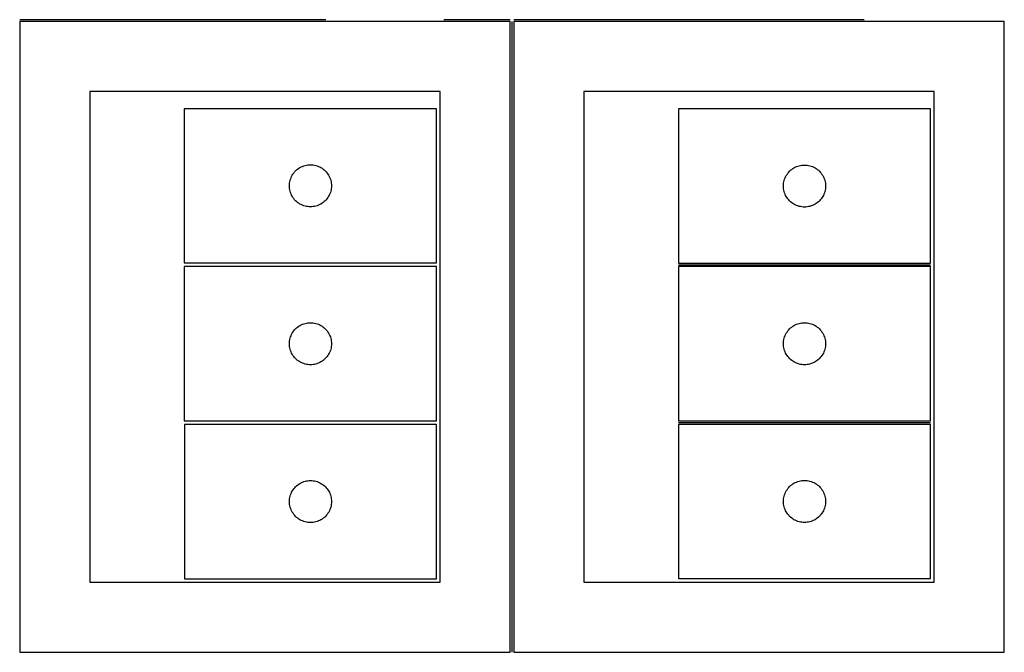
# Model space of a CAD drawing. Header units: millimetres. Extents: x 7 to 1243, y 7 to 2490.
# Tile 9 of 14: x 598 to 1020, y 1667 to 1938. Entities that reach past the tile are written whole.
import ezdxf

# ---------------------------------------------------------------- set-up
doc = ezdxf.new("R2010")
doc.units = ezdxf.units.MM
doc.layers.add('COMMON', color=5, linetype='CONTINUOUS', true_color=0x0000ff)
doc.layers.add('CUT', color=7, linetype='CONTINUOUS', true_color=0x000000)

msp = doc.modelspace()

# ---------------------------------------------------------------- linework, layer by layer
at = {"layer": 'COMMON'}
for p, q in [((729.500018, 1937.750054), (598.482136, 1937.750054)), ((808.482136, 1937.750054), (779.982142, 1937.750054)), ((809.232142, 1667.000048), (809.232142, 1937.000048)), ((959.982142, 1937.750054), (809.982142, 1937.750054)), ((880.450862, 1832.80678), (988.450862, 1832.80678)), ((880.450862, 1765.306779), (988.450862, 1765.306779))]:
    msp.add_line(p, q, dxfattribs=at)
at = {"layer": 'CUT'}
for p, q in [((808.482136, 1937.000048), (598.482136, 1937.000048)), ((598.482136, 1937.000048), (598.482136, 1667.000048)), ((808.482136, 1667.000048), (808.482136, 1937.000048)), ((1019.982142, 1937.000048), (809.982142, 1937.000048)), ((809.982142, 1937.000048), (809.982142, 1667.000048)), ((1019.982142, 1667.000048), (1019.982142, 1937.000048)), ((778.482136, 1907.000048), (628.482136, 1907.000048)), ((628.482136, 1907.000048), (628.482136, 1697.000048)), ((778.482136, 1697.000048), (778.482136, 1907.000048)), ((989.982142, 1907.000048), (839.982142, 1907.000048)), ((839.982142, 1907.000048), (839.982142, 1697.000048)), ((989.982142, 1697.000048), (989.982142, 1907.000048)), ((776.953326, 1899.657384), (668.953326, 1899.657384)), ((668.953326, 1899.657384), (668.953326, 1833.657384)), ((776.953326, 1833.657384), (776.953326, 1899.657384)), ((988.450862, 1899.556781), (880.450862, 1899.556781)), ((880.450862, 1899.556781), (880.450862, 1833.556781)), ((988.450862, 1833.556781), (988.450862, 1899.556781)), ((715.159097, 1871.157384), (715.470099, 1871.657516)), ((715.470099, 1871.657516), (715.813146, 1872.136237)), ((715.813146, 1872.136237), (716.186768, 1872.591496)), ((716.186768, 1872.591496), (716.589365, 1873.021345)), ((716.589365, 1873.021345), (717.019214, 1873.423942)), ((717.019214, 1873.423942), (717.474473, 1873.797564)), ((717.474473, 1873.797564), (717.953194, 1874.14061)), ((717.953194, 1874.14061), (718.453326, 1874.451612)), ((718.453326, 1874.451612), (718.972728, 1874.729238)), ((718.972728, 1874.729238), (719.509175, 1874.9723)), ((719.509175, 1874.9723), (720.060371, 1875.179755)), ((720.060371, 1875.179755), (720.623955, 1875.350716)), ((720.623955, 1875.350716), (721.197513, 1875.484451)), ((721.197513, 1875.484451), (721.77859, 1875.580387)), ((721.77859, 1875.580387), (722.364698, 1875.638114)), ((722.364698, 1875.638114), (722.953326, 1875.657384)), ((722.953326, 1875.657384), (723.541954, 1875.638114)), ((723.541954, 1875.638114), (724.128062, 1875.580387)), ((724.128062, 1875.580387), (724.709139, 1875.484451)), ((724.709139, 1875.484451), (725.282697, 1875.350716)), ((725.282697, 1875.350716), (725.846281, 1875.179755)), ((725.846281, 1875.179755), (726.397477, 1874.9723)), ((726.397477, 1874.9723), (726.933924, 1874.729238)), ((726.933924, 1874.729238), (727.453326, 1874.451612)), ((727.453326, 1874.451612), (727.953458, 1874.14061)), ((727.953458, 1874.14061), (728.432179, 1873.797564)), ((728.432179, 1873.797564), (728.887438, 1873.423942)), ((728.887438, 1873.423942), (729.317287, 1873.021345)), ((729.317287, 1873.021345), (729.719884, 1872.591496)), ((729.719884, 1872.591496), (730.093506, 1872.136237)), ((730.093506, 1872.136237), (730.436552, 1871.657516)), ((730.436552, 1871.657516), (730.747555, 1871.157384)), ((926.656633, 1871.056781), (926.967635, 1871.556913)), ((926.967635, 1871.556913), (927.310682, 1872.035633)), ((927.310682, 1872.035633), (927.684304, 1872.490893)), ((927.684304, 1872.490893), (928.086901, 1872.920742)), ((928.086901, 1872.920742), (928.51675, 1873.323339)), ((928.51675, 1873.323339), (928.972009, 1873.696961)), ((928.972009, 1873.696961), (929.45073, 1874.040007)), ((929.45073, 1874.040007), (929.950862, 1874.351009)), ((929.950862, 1874.351009), (930.470264, 1874.628635)), ((930.470264, 1874.628635), (931.006711, 1874.871696)), ((931.006711, 1874.871696), (931.557907, 1875.079152)), ((931.557907, 1875.079152), (932.12149, 1875.250113)), ((932.12149, 1875.250113), (932.695049, 1875.383848)), ((932.695049, 1875.383848), (933.276126, 1875.479784)), ((933.276126, 1875.479784), (933.862234, 1875.537511)), ((933.862234, 1875.537511), (934.450862, 1875.556781)), ((934.450862, 1875.556781), (935.03949, 1875.537511)), ((935.03949, 1875.537511), (935.625598, 1875.479784)), ((935.625598, 1875.479784), (936.206675, 1875.383848)), ((936.206675, 1875.383848), (936.780233, 1875.250113)), ((936.780233, 1875.250113), (937.343817, 1875.079152)), ((937.343817, 1875.079152), (937.895013, 1874.871696)), ((937.895013, 1874.871696), (938.43146, 1874.628635)), ((938.43146, 1874.628635), (938.950862, 1874.351009)), ((938.950862, 1874.351009), (939.450994, 1874.040007)), ((939.450994, 1874.040007), (939.929715, 1873.696961)), ((939.929715, 1873.696961), (940.384974, 1873.323339)), ((940.384974, 1873.323339), (940.814823, 1872.920742)), ((940.814823, 1872.920742), (941.21742, 1872.490893)), ((941.21742, 1872.490893), (941.591042, 1872.035633)), ((941.591042, 1872.035633), (941.934088, 1871.556913)), ((941.934088, 1871.556913), (942.245091, 1871.056781)), ((713.953326, 1866.657384), (713.972596, 1867.246012)), ((713.972596, 1867.246012), (714.030322, 1867.832119)), ((714.030322, 1867.832119), (714.126258, 1868.413197)), ((714.126258, 1868.413197), (714.259994, 1868.986755)), ((714.259994, 1868.986755), (714.430955, 1869.550339)), ((714.430955, 1869.550339), (714.63841, 1870.101535)), ((714.63841, 1870.101535), (714.881471, 1870.637982)), ((714.881471, 1870.637982), (715.159097, 1871.157384)), ((730.747555, 1871.157384), (731.025181, 1870.637982)), ((731.025181, 1870.637982), (731.268242, 1870.101535)), ((731.268242, 1870.101535), (731.475697, 1869.550339)), ((731.475697, 1869.550339), (731.646658, 1868.986755)), ((731.646658, 1868.986755), (731.780393, 1868.413197)), ((731.780393, 1868.413197), (731.87633, 1867.832119)), ((731.87633, 1867.832119), (731.934056, 1867.246012)), ((731.934056, 1867.246012), (731.953326, 1866.657384)), ((925.470132, 1867.145409), (925.527858, 1867.731516)), ((925.527858, 1867.731516), (925.623794, 1868.312593)), ((925.623794, 1868.312593), (925.757529, 1868.886152)), ((925.757529, 1868.886152), (925.928491, 1869.449736)), ((925.928491, 1869.449736), (926.135946, 1870.000931)), ((926.135946, 1870.000931), (926.379007, 1870.537379)), ((926.379007, 1870.537379), (926.656633, 1871.056781)), ((942.245091, 1871.056781), (942.522717, 1870.537379)), ((942.522717, 1870.537379), (942.765778, 1870.000931)), ((942.765778, 1870.000931), (942.973233, 1869.449736)), ((942.973233, 1869.449736), (943.144194, 1868.886152)), ((943.144194, 1868.886152), (943.277929, 1868.312593)), ((943.277929, 1868.312593), (943.373866, 1867.731516)), ((943.373866, 1867.731516), (943.431592, 1867.145409)), ((713.972596, 1866.068756), (713.953326, 1866.657384)), ((714.030322, 1865.482648), (713.972596, 1866.068756)), ((714.126258, 1864.901571), (714.030322, 1865.482648)), ((714.259994, 1864.328012), (714.126258, 1864.901571)), ((714.430955, 1863.764429), (714.259994, 1864.328012)), ((714.63841, 1863.213233), (714.430955, 1863.764429)), ((714.881471, 1862.676786), (714.63841, 1863.213233)), ((731.268242, 1863.213233), (731.025181, 1862.676786)), ((731.475697, 1863.764429), (731.268242, 1863.213233)), ((731.646658, 1864.328012), (731.475697, 1863.764429)), ((731.780393, 1864.901571), (731.646658, 1864.328012)), ((731.87633, 1865.482648), (731.780393, 1864.901571)), ((731.934056, 1866.068756), (731.87633, 1865.482648)), ((731.953326, 1866.657384), (731.934056, 1866.068756)), ((925.450862, 1866.556781), (925.470132, 1867.145409)), ((925.470132, 1865.968152), (925.450862, 1866.556781)), ((925.527858, 1865.382045), (925.470132, 1865.968152)), ((925.623794, 1864.800968), (925.527858, 1865.382045)), ((925.757529, 1864.227409), (925.623794, 1864.800968)), ((925.928491, 1863.663825), (925.757529, 1864.227409)), ((926.135946, 1863.11263), (925.928491, 1863.663825)), ((926.379007, 1862.576182), (926.135946, 1863.11263)), ((942.765778, 1863.11263), (942.522717, 1862.576182)), ((942.973233, 1863.663825), (942.765778, 1863.11263)), ((943.144194, 1864.227409), (942.973233, 1863.663825)), ((943.277929, 1864.800968), (943.144194, 1864.227409)), ((943.373866, 1865.382045), (943.277929, 1864.800968)), ((943.431592, 1865.968152), (943.373866, 1865.382045)), ((943.431592, 1867.145409), (943.450862, 1866.556781)), ((943.450862, 1866.556781), (943.431592, 1865.968152)), ((715.159097, 1862.157384), (714.881471, 1862.676786)), ((715.470099, 1861.657252), (715.159097, 1862.157384)), ((715.813146, 1861.178531), (715.470099, 1861.657252)), ((716.186768, 1860.723271), (715.813146, 1861.178531)), ((716.589365, 1860.293423), (716.186768, 1860.723271)), ((717.019214, 1859.890825), (716.589365, 1860.293423)), ((717.474473, 1859.517204), (717.019214, 1859.890825)), ((717.953194, 1859.174157), (717.474473, 1859.517204)), ((718.453326, 1858.863155), (717.953194, 1859.174157)), ((718.972728, 1858.585529), (718.453326, 1858.863155)), ((727.453326, 1858.863155), (726.933924, 1858.585529)), ((727.953458, 1859.174157), (727.453326, 1858.863155)), ((728.432179, 1859.517204), (727.953458, 1859.174157)), ((728.887438, 1859.890825), (728.432179, 1859.517204)), ((729.317287, 1860.293423), (728.887438, 1859.890825)), ((729.719884, 1860.723271), (729.317287, 1860.293423)), ((730.093506, 1861.178531), (729.719884, 1860.723271)), ((730.436552, 1861.657252), (730.093506, 1861.178531)), ((730.747555, 1862.157384), (730.436552, 1861.657252)), ((731.025181, 1862.676786), (730.747555, 1862.157384)), ((926.656633, 1862.056781), (926.379007, 1862.576182)), ((926.967635, 1861.556648), (926.656633, 1862.056781)), ((927.310682, 1861.077928), (926.967635, 1861.556648)), ((927.684304, 1860.622668), (927.310682, 1861.077928)), ((928.086901, 1860.19282), (927.684304, 1860.622668)), ((928.51675, 1859.790222), (928.086901, 1860.19282)), ((928.972009, 1859.4166), (928.51675, 1859.790222)), ((929.45073, 1859.073554), (928.972009, 1859.4166)), ((929.950862, 1858.762552), (929.45073, 1859.073554)), ((939.450994, 1859.073554), (938.950862, 1858.762552)), ((939.929715, 1859.4166), (939.450994, 1859.073554)), ((940.384974, 1859.790222), (939.929715, 1859.4166)), ((940.814823, 1860.19282), (940.384974, 1859.790222)), ((941.21742, 1860.622668), (940.814823, 1860.19282)), ((941.591042, 1861.077928), (941.21742, 1860.622668)), ((941.934088, 1861.556648), (941.591042, 1861.077928)), ((942.245091, 1862.056781), (941.934088, 1861.556648)), ((942.522717, 1862.576182), (942.245091, 1862.056781)), ((719.509175, 1858.342468), (718.972728, 1858.585529)), ((720.060371, 1858.135013), (719.509175, 1858.342468)), ((720.623955, 1857.964051), (720.060371, 1858.135013)), ((721.197513, 1857.830316), (720.623955, 1857.964051)), ((721.77859, 1857.73438), (721.197513, 1857.830316)), ((722.364698, 1857.676653), (721.77859, 1857.73438)), ((722.953326, 1857.657384), (722.364698, 1857.676653)), ((723.541954, 1857.676653), (722.953326, 1857.657384)), ((724.128062, 1857.73438), (723.541954, 1857.676653)), ((724.709139, 1857.830316), (724.128062, 1857.73438)), ((725.282697, 1857.964051), (724.709139, 1857.830316)), ((725.846281, 1858.135013), (725.282697, 1857.964051)), ((726.397477, 1858.342468), (725.846281, 1858.135013)), ((726.933924, 1858.585529), (726.397477, 1858.342468)), ((930.470264, 1858.484926), (929.950862, 1858.762552)), ((931.006711, 1858.241865), (930.470264, 1858.484926)), ((931.557907, 1858.034409), (931.006711, 1858.241865)), ((932.12149, 1857.863448), (931.557907, 1858.034409)), ((932.695049, 1857.729713), (932.12149, 1857.863448)), ((933.276126, 1857.633777), (932.695049, 1857.729713)), ((933.862234, 1857.57605), (933.276126, 1857.633777)), ((934.450862, 1857.556781), (933.862234, 1857.57605)), ((935.03949, 1857.57605), (934.450862, 1857.556781)), ((935.625598, 1857.633777), (935.03949, 1857.57605)), ((936.206675, 1857.729713), (935.625598, 1857.633777)), ((936.780233, 1857.863448), (936.206675, 1857.729713)), ((937.343817, 1858.034409), (936.780233, 1857.863448)), ((937.895013, 1858.241865), (937.343817, 1858.034409)), ((938.43146, 1858.484926), (937.895013, 1858.241865)), ((938.950862, 1858.762552), (938.43146, 1858.484926)), ((668.953326, 1833.657384), (776.953326, 1833.657384)), ((880.450862, 1833.556781), (988.450862, 1833.556781)), ((776.950856, 1832.05678), (668.950856, 1832.05678)), ((668.950856, 1832.05678), (668.950856, 1766.05678)), ((776.950856, 1766.05678), (776.950856, 1832.05678)), ((988.450862, 1832.05678), (880.450862, 1832.05678)), ((880.450862, 1832.05678), (880.450862, 1766.05678)), ((988.450862, 1766.05678), (988.450862, 1832.05678)), ((715.156627, 1803.55678), (715.467629, 1804.056912)), ((715.467629, 1804.056912), (715.810676, 1804.535632)), ((715.810676, 1804.535632), (716.184298, 1804.990892)), ((716.184298, 1804.990892), (716.586895, 1805.420741)), ((716.586895, 1805.420741), (717.016744, 1805.823338)), ((717.016744, 1805.823338), (717.472003, 1806.19696)), ((717.472003, 1806.19696), (717.950724, 1806.540006)), ((717.950724, 1806.540006), (718.450856, 1806.851008)), ((718.450856, 1806.851008), (718.970258, 1807.128634)), ((718.970258, 1807.128634), (719.506705, 1807.371695)), ((719.506705, 1807.371695), (720.057901, 1807.579151)), ((720.057901, 1807.579151), (720.621484, 1807.750112)), ((720.621484, 1807.750112), (721.195043, 1807.883847)), ((721.195043, 1807.883847), (721.77612, 1807.979783)), ((721.77612, 1807.979783), (722.362228, 1808.03751)), ((722.362228, 1808.03751), (722.950856, 1808.05678)), ((722.950856, 1808.05678), (723.539484, 1808.03751)), ((723.539484, 1808.03751), (724.125592, 1807.979783)), ((724.125592, 1807.979783), (724.706669, 1807.883847)), ((724.706669, 1807.883847), (725.280227, 1807.750112)), ((725.280227, 1807.750112), (725.843811, 1807.579151)), ((725.843811, 1807.579151), (726.395007, 1807.371695)), ((726.395007, 1807.371695), (726.931454, 1807.128634)), ((726.931454, 1807.128634), (727.450856, 1806.851008)), ((727.450856, 1806.851008), (727.950988, 1806.540006)), ((727.950988, 1806.540006), (728.429709, 1806.19696)), ((728.429709, 1806.19696), (728.884968, 1805.823338)), ((728.884968, 1805.823338), (729.314817, 1805.420741)), ((729.314817, 1805.420741), (729.717414, 1804.990892)), ((729.717414, 1804.990892), (730.091036, 1804.535632)), ((730.091036, 1804.535632), (730.434082, 1804.056912)), ((730.434082, 1804.056912), (730.745085, 1803.55678)), ((926.656633, 1803.55678), (926.967635, 1804.056912)), ((926.967635, 1804.056912), (927.310682, 1804.535632)), ((927.310682, 1804.535632), (927.684304, 1804.990892)), ((927.684304, 1804.990892), (928.086901, 1805.420741)), ((928.086901, 1805.420741), (928.51675, 1805.823338)), ((928.51675, 1805.823338), (928.972009, 1806.19696)), ((928.972009, 1806.19696), (929.45073, 1806.540006)), ((929.45073, 1806.540006), (929.950862, 1806.851008)), ((929.950862, 1806.851008), (930.470264, 1807.128634)), ((930.470264, 1807.128634), (931.006711, 1807.371695)), ((931.006711, 1807.371695), (931.557907, 1807.579151)), ((931.557907, 1807.579151), (932.12149, 1807.750112)), ((932.12149, 1807.750112), (932.695049, 1807.883847)), ((932.695049, 1807.883847), (933.276126, 1807.979783)), ((933.276126, 1807.979783), (933.862234, 1808.03751)), ((933.862234, 1808.03751), (934.450862, 1808.05678)), ((934.450862, 1808.05678), (935.03949, 1808.03751)), ((935.03949, 1808.03751), (935.625598, 1807.979783)), ((935.625598, 1807.979783), (936.206675, 1807.883847)), ((936.206675, 1807.883847), (936.780233, 1807.750112)), ((936.780233, 1807.750112), (937.343817, 1807.579151)), ((937.343817, 1807.579151), (937.895013, 1807.371695)), ((937.895013, 1807.371695), (938.43146, 1807.128634)), ((938.43146, 1807.128634), (938.950862, 1806.851008)), ((938.950862, 1806.851008), (939.450994, 1806.540006)), ((939.450994, 1806.540006), (939.929715, 1806.19696)), ((939.929715, 1806.19696), (940.384974, 1805.823338)), ((940.384974, 1805.823338), (940.814823, 1805.420741)), ((940.814823, 1805.420741), (941.21742, 1804.990892)), ((941.21742, 1804.990892), (941.591042, 1804.535632)), ((941.591042, 1804.535632), (941.934088, 1804.056912)), ((941.934088, 1804.056912), (942.245091, 1803.55678)), ((713.970126, 1799.645408), (714.027852, 1800.231515)), ((714.027852, 1800.231515), (714.123788, 1800.812592)), ((714.123788, 1800.812592), (714.257523, 1801.386151)), ((714.257523, 1801.386151), (714.428485, 1801.949735)), ((714.428485, 1801.949735), (714.63594, 1802.50093)), ((714.63594, 1802.50093), (714.879001, 1803.037378)), ((714.879001, 1803.037378), (715.156627, 1803.55678)), ((730.745085, 1803.55678), (731.022711, 1803.037378)), ((731.022711, 1803.037378), (731.265772, 1802.50093)), ((731.265772, 1802.50093), (731.473227, 1801.949735)), ((731.473227, 1801.949735), (731.644188, 1801.386151)), ((731.644188, 1801.386151), (731.777923, 1800.812592)), ((731.777923, 1800.812592), (731.87386, 1800.231515)), ((731.87386, 1800.231515), (731.931586, 1799.645408)), ((925.470132, 1799.645408), (925.527858, 1800.231515)), ((925.527858, 1800.231515), (925.623794, 1800.812592)), ((925.623794, 1800.812592), (925.757529, 1801.386151)), ((925.757529, 1801.386151), (925.928491, 1801.949735)), ((925.928491, 1801.949735), (926.135946, 1802.50093)), ((926.135946, 1802.50093), (926.379007, 1803.037378)), ((926.379007, 1803.037378), (926.656633, 1803.55678)), ((942.245091, 1803.55678), (942.522717, 1803.037378)), ((942.522717, 1803.037378), (942.765778, 1802.50093)), ((942.765778, 1802.50093), (942.973233, 1801.949735)), ((942.973233, 1801.949735), (943.144194, 1801.386151)), ((943.144194, 1801.386151), (943.277929, 1800.812592)), ((943.277929, 1800.812592), (943.373866, 1800.231515)), ((943.373866, 1800.231515), (943.431592, 1799.645408)), ((713.950856, 1799.05678), (713.970126, 1799.645408)), ((713.970126, 1798.468151), (713.950856, 1799.05678)), ((714.027852, 1797.882044), (713.970126, 1798.468151)), ((714.123788, 1797.300967), (714.027852, 1797.882044)), ((714.257523, 1796.727408), (714.123788, 1797.300967)), ((714.428485, 1796.163824), (714.257523, 1796.727408)), ((714.63594, 1795.612629), (714.428485, 1796.163824)), ((714.879001, 1795.076181), (714.63594, 1795.612629)), ((731.265772, 1795.612629), (731.022711, 1795.076181)), ((731.473227, 1796.163824), (731.265772, 1795.612629)), ((731.644188, 1796.727408), (731.473227, 1796.163824)), ((731.777923, 1797.300967), (731.644188, 1796.727408)), ((731.87386, 1797.882044), (731.777923, 1797.300967)), ((731.931586, 1798.468151), (731.87386, 1797.882044)), ((731.931586, 1799.645408), (731.950856, 1799.05678)), ((731.950856, 1799.05678), (731.931586, 1798.468151)), ((925.450862, 1799.05678), (925.470132, 1799.645408)), ((925.470132, 1798.468151), (925.450862, 1799.05678)), ((925.527858, 1797.882044), (925.470132, 1798.468151)), ((925.623794, 1797.300967), (925.527858, 1797.882044)), ((925.757529, 1796.727408), (925.623794, 1797.300967)), ((925.928491, 1796.163824), (925.757529, 1796.727408)), ((926.135946, 1795.612629), (925.928491, 1796.163824)), ((926.379007, 1795.076181), (926.135946, 1795.612629)), ((942.765778, 1795.612629), (942.522717, 1795.076181)), ((942.973233, 1796.163824), (942.765778, 1795.612629)), ((943.144194, 1796.727408), (942.973233, 1796.163824)), ((943.277929, 1797.300967), (943.144194, 1796.727408)), ((943.373866, 1797.882044), (943.277929, 1797.300967)), ((943.431592, 1798.468151), (943.373866, 1797.882044)), ((943.431592, 1799.645408), (943.450862, 1799.05678)), ((943.450862, 1799.05678), (943.431592, 1798.468151)), ((715.156627, 1794.55678), (714.879001, 1795.076181)), ((715.467629, 1794.056647), (715.156627, 1794.55678)), ((715.810676, 1793.577927), (715.467629, 1794.056647)), ((716.184298, 1793.122667), (715.810676, 1793.577927)), ((716.586895, 1792.692819), (716.184298, 1793.122667)), ((717.016744, 1792.290221), (716.586895, 1792.692819)), ((717.472003, 1791.916599), (717.016744, 1792.290221)), ((717.950724, 1791.573553), (717.472003, 1791.916599)), ((718.450856, 1791.262551), (717.950724, 1791.573553)), ((727.950988, 1791.573553), (727.450856, 1791.262551)), ((728.429709, 1791.916599), (727.950988, 1791.573553)), ((728.884968, 1792.290221), (728.429709, 1791.916599)), ((729.314817, 1792.692819), (728.884968, 1792.290221)), ((729.717414, 1793.122667), (729.314817, 1792.692819)), ((730.091036, 1793.577927), (729.717414, 1793.122667)), ((730.434082, 1794.056647), (730.091036, 1793.577927)), ((730.745085, 1794.55678), (730.434082, 1794.056647)), ((731.022711, 1795.076181), (730.745085, 1794.55678)), ((926.656633, 1794.55678), (926.379007, 1795.076181)), ((926.967635, 1794.056647), (926.656633, 1794.55678)), ((927.310682, 1793.577927), (926.967635, 1794.056647)), ((927.684304, 1793.122667), (927.310682, 1793.577927)), ((928.086901, 1792.692819), (927.684304, 1793.122667)), ((928.51675, 1792.290221), (928.086901, 1792.692819)), ((928.972009, 1791.916599), (928.51675, 1792.290221)), ((929.45073, 1791.573553), (928.972009, 1791.916599)), ((929.950862, 1791.262551), (929.45073, 1791.573553)), ((939.450994, 1791.573553), (938.950862, 1791.262551)), ((939.929715, 1791.916599), (939.450994, 1791.573553)), ((940.384974, 1792.290221), (939.929715, 1791.916599)), ((940.814823, 1792.692819), (940.384974, 1792.290221)), ((941.21742, 1793.122667), (940.814823, 1792.692819)), ((941.591042, 1793.577927), (941.21742, 1793.122667)), ((941.934088, 1794.056647), (941.591042, 1793.577927)), ((942.245091, 1794.55678), (941.934088, 1794.056647)), ((942.522717, 1795.076181), (942.245091, 1794.55678)), ((718.970258, 1790.984925), (718.450856, 1791.262551)), ((719.506705, 1790.741864), (718.970258, 1790.984925)), ((720.057901, 1790.534408), (719.506705, 1790.741864)), ((720.621484, 1790.363447), (720.057901, 1790.534408)), ((721.195043, 1790.229712), (720.621484, 1790.363447)), ((721.77612, 1790.133776), (721.195043, 1790.229712)), ((722.362228, 1790.076049), (721.77612, 1790.133776)), ((722.950856, 1790.05678), (722.362228, 1790.076049)), ((723.539484, 1790.076049), (722.950856, 1790.05678)), ((724.125592, 1790.133776), (723.539484, 1790.076049)), ((724.706669, 1790.229712), (724.125592, 1790.133776)), ((725.280227, 1790.363447), (724.706669, 1790.229712)), ((725.843811, 1790.534408), (725.280227, 1790.363447)), ((726.395007, 1790.741864), (725.843811, 1790.534408)), ((726.931454, 1790.984925), (726.395007, 1790.741864)), ((727.450856, 1791.262551), (726.931454, 1790.984925)), ((930.470264, 1790.984925), (929.950862, 1791.262551)), ((931.006711, 1790.741864), (930.470264, 1790.984925)), ((931.557907, 1790.534408), (931.006711, 1790.741864)), ((932.12149, 1790.363447), (931.557907, 1790.534408)), ((932.695049, 1790.229712), (932.12149, 1790.363447)), ((933.276126, 1790.133776), (932.695049, 1790.229712)), ((933.862234, 1790.076049), (933.276126, 1790.133776)), ((934.450862, 1790.05678), (933.862234, 1790.076049)), ((935.03949, 1790.076049), (934.450862, 1790.05678)), ((935.625598, 1790.133776), (935.03949, 1790.076049)), ((936.206675, 1790.229712), (935.625598, 1790.133776)), ((936.780233, 1790.363447), (936.206675, 1790.229712)), ((937.343817, 1790.534408), (936.780233, 1790.363447)), ((937.895013, 1790.741864), (937.343817, 1790.534408)), ((938.43146, 1790.984925), (937.895013, 1790.741864)), ((938.950862, 1791.262551), (938.43146, 1790.984925)), ((668.950856, 1766.05678), (776.950856, 1766.05678)), ((776.965655, 1764.514371), (668.965655, 1764.514371)), ((668.965655, 1764.514371), (668.965655, 1698.514371)), ((776.965655, 1698.514371), (776.965655, 1764.514371)), ((880.450862, 1766.05678), (988.450862, 1766.05678)), ((988.450862, 1764.556779), (880.450862, 1764.556779)), ((880.450862, 1764.556779), (880.450862, 1698.556779)), ((988.450862, 1698.556779), (988.450862, 1764.556779)), ((715.482429, 1736.514503), (715.825475, 1736.993224)), ((715.825475, 1736.993224), (716.199097, 1737.448483)), ((716.199097, 1737.448483), (716.601694, 1737.878332)), ((716.601694, 1737.878332), (717.031543, 1738.280929)), ((717.031543, 1738.280929), (717.486802, 1738.654551)), ((717.486802, 1738.654551), (717.965523, 1738.997597)), ((717.965523, 1738.997597), (718.465655, 1739.308599)), ((718.465655, 1739.308599), (718.985057, 1739.586225)), ((718.985057, 1739.586225), (719.521504, 1739.829287)), ((719.521504, 1739.829287), (720.0727, 1740.036742)), ((720.0727, 1740.036742), (720.636284, 1740.207703)), ((720.636284, 1740.207703), (721.209842, 1740.341438)), ((721.209842, 1740.341438), (721.790919, 1740.437374)), ((721.790919, 1740.437374), (722.377027, 1740.495101)), ((722.377027, 1740.495101), (722.965655, 1740.514371)), ((722.965655, 1740.514371), (723.554283, 1740.495101)), ((723.554283, 1740.495101), (724.140391, 1740.437374)), ((724.140391, 1740.437374), (724.721468, 1740.341438)), ((724.721468, 1740.341438), (725.295026, 1740.207703)), ((725.295026, 1740.207703), (725.85861, 1740.036742)), ((725.85861, 1740.036742), (726.409806, 1739.829287)), ((726.409806, 1739.829287), (726.946253, 1739.586225)), ((726.946253, 1739.586225), (727.465655, 1739.308599)), ((727.465655, 1739.308599), (727.965787, 1738.997597)), ((727.965787, 1738.997597), (728.444508, 1738.654551)), ((728.444508, 1738.654551), (728.899767, 1738.280929)), ((728.899767, 1738.280929), (729.329616, 1737.878332)), ((729.329616, 1737.878332), (729.732213, 1737.448483)), ((729.732213, 1737.448483), (730.105835, 1736.993224)), ((730.105835, 1736.993224), (730.448882, 1736.514503)), ((926.967635, 1736.556911), (927.310682, 1737.035631)), ((927.310682, 1737.035631), (927.684304, 1737.490891)), ((927.684304, 1737.490891), (928.086901, 1737.92074)), ((928.086901, 1737.92074), (928.51675, 1738.323337)), ((928.51675, 1738.323337), (928.972009, 1738.696959)), ((928.972009, 1738.696959), (929.45073, 1739.040005)), ((929.45073, 1739.040005), (929.950862, 1739.351007)), ((929.950862, 1739.351007), (930.470264, 1739.628633)), ((930.470264, 1739.628633), (931.006711, 1739.871694)), ((931.006711, 1739.871694), (931.557907, 1740.07915)), ((931.557907, 1740.07915), (932.12149, 1740.250111)), ((932.12149, 1740.250111), (932.695049, 1740.383846)), ((932.695049, 1740.383846), (933.276126, 1740.479782)), ((933.276126, 1740.479782), (933.862234, 1740.537509)), ((933.862234, 1740.537509), (934.450862, 1740.556779)), ((934.450862, 1740.556779), (935.03949, 1740.537509)), ((935.03949, 1740.537509), (935.625598, 1740.479782)), ((935.625598, 1740.479782), (936.206675, 1740.383846)), ((936.206675, 1740.383846), (936.780233, 1740.250111)), ((936.780233, 1740.250111), (937.343817, 1740.07915)), ((937.343817, 1740.07915), (937.895013, 1739.871694)), ((937.895013, 1739.871694), (938.43146, 1739.628633)), ((938.43146, 1739.628633), (938.950862, 1739.351007)), ((938.950862, 1739.351007), (939.450994, 1739.040005)), ((939.450994, 1739.040005), (939.929715, 1738.696959)), ((939.929715, 1738.696959), (940.384974, 1738.323337)), ((940.384974, 1738.323337), (940.814823, 1737.92074)), ((940.814823, 1737.92074), (941.21742, 1737.490891)), ((941.21742, 1737.490891), (941.591042, 1737.035631)), ((941.591042, 1737.035631), (941.934088, 1736.556911)), ((713.984925, 1732.102999), (714.042651, 1732.689106)), ((714.042651, 1732.689106), (714.138588, 1733.270184)), ((714.138588, 1733.270184), (714.272323, 1733.843742)), ((714.272323, 1733.843742), (714.443284, 1734.407326)), ((714.443284, 1734.407326), (714.650739, 1734.958522)), ((714.650739, 1734.958522), (714.8938, 1735.494969)), ((714.8938, 1735.494969), (715.171426, 1736.014371)), ((715.171426, 1736.014371), (715.482429, 1736.514503)), ((730.448882, 1736.514503), (730.759884, 1736.014371)), ((730.759884, 1736.014371), (731.03751, 1735.494969)), ((731.03751, 1735.494969), (731.280571, 1734.958522)), ((731.280571, 1734.958522), (731.488026, 1734.407326)), ((731.488026, 1734.407326), (731.658988, 1733.843742)), ((731.658988, 1733.843742), (731.792723, 1733.270184)), ((731.792723, 1733.270184), (731.888659, 1732.689106)), ((731.888659, 1732.689106), (731.946385, 1732.102999)), ((925.470132, 1732.145407), (925.527858, 1732.731514)), ((925.527858, 1732.731514), (925.623794, 1733.312591)), ((925.623794, 1733.312591), (925.757529, 1733.88615)), ((925.757529, 1733.88615), (925.928491, 1734.449734)), ((925.928491, 1734.449734), (926.135946, 1735.000929)), ((926.135946, 1735.000929), (926.379007, 1735.537377)), ((926.379007, 1735.537377), (926.656633, 1736.056779)), ((926.656633, 1736.056779), (926.967635, 1736.556911)), ((941.934088, 1736.556911), (942.245091, 1736.056779)), ((942.245091, 1736.056779), (942.522717, 1735.537377)), ((942.522717, 1735.537377), (942.765778, 1735.000929)), ((942.765778, 1735.000929), (942.973233, 1734.449734)), ((942.973233, 1734.449734), (943.144194, 1733.88615)), ((943.144194, 1733.88615), (943.277929, 1733.312591)), ((943.277929, 1733.312591), (943.373866, 1732.731514)), ((943.373866, 1732.731514), (943.431592, 1732.145407)), ((713.965655, 1731.514371), (713.984925, 1732.102999)), ((713.984925, 1730.925743), (713.965655, 1731.514371)), ((714.042651, 1730.339635), (713.984925, 1730.925743)), ((714.138588, 1729.758558), (714.042651, 1730.339635)), ((714.272323, 1729.184999), (714.138588, 1729.758558)), ((714.443284, 1728.621416), (714.272323, 1729.184999)), ((714.650739, 1728.07022), (714.443284, 1728.621416)), ((731.488026, 1728.621416), (731.280571, 1728.07022)), ((731.658988, 1729.184999), (731.488026, 1728.621416)), ((731.792723, 1729.758558), (731.658988, 1729.184999)), ((731.888659, 1730.339635), (731.792723, 1729.758558)), ((731.946385, 1730.925743), (731.888659, 1730.339635)), ((731.946385, 1732.102999), (731.965655, 1731.514371)), ((731.965655, 1731.514371), (731.946385, 1730.925743)), ((925.450862, 1731.556779), (925.470132, 1732.145407)), ((925.470132, 1730.96815), (925.450862, 1731.556779)), ((925.527858, 1730.382043), (925.470132, 1730.96815)), ((925.623794, 1729.800966), (925.527858, 1730.382043)), ((925.757529, 1729.227407), (925.623794, 1729.800966)), ((925.928491, 1728.663823), (925.757529, 1729.227407)), ((926.135946, 1728.112628), (925.928491, 1728.663823)), ((942.973233, 1728.663823), (942.765778, 1728.112628)), ((943.144194, 1729.227407), (942.973233, 1728.663823)), ((943.277929, 1729.800966), (943.144194, 1729.227407)), ((943.373866, 1730.382043), (943.277929, 1729.800966)), ((943.431592, 1730.96815), (943.373866, 1730.382043)), ((943.431592, 1732.145407), (943.450862, 1731.556779)), ((943.450862, 1731.556779), (943.431592, 1730.96815)), ((714.8938, 1727.533773), (714.650739, 1728.07022)), ((715.171426, 1727.014371), (714.8938, 1727.533773)), ((715.482429, 1726.514239), (715.171426, 1727.014371)), ((715.825475, 1726.035518), (715.482429, 1726.514239)), ((716.199097, 1725.580258), (715.825475, 1726.035518)), ((716.601694, 1725.15041), (716.199097, 1725.580258)), ((717.031543, 1724.747812), (716.601694, 1725.15041)), ((717.486802, 1724.374191), (717.031543, 1724.747812)), ((717.965523, 1724.031144), (717.486802, 1724.374191)), ((718.465655, 1723.720142), (717.965523, 1724.031144)), ((727.965787, 1724.031144), (727.465655, 1723.720142)), ((728.444508, 1724.374191), (727.965787, 1724.031144)), ((728.899767, 1724.747812), (728.444508, 1724.374191)), ((729.329616, 1725.15041), (728.899767, 1724.747812)), ((729.732213, 1725.580258), (729.329616, 1725.15041)), ((730.105835, 1726.035518), (729.732213, 1725.580258)), ((730.448882, 1726.514239), (730.105835, 1726.035518)), ((730.759884, 1727.014371), (730.448882, 1726.514239)), ((731.03751, 1727.533773), (730.759884, 1727.014371)), ((731.280571, 1728.07022), (731.03751, 1727.533773)), ((926.379007, 1727.57618), (926.135946, 1728.112628)), ((926.656633, 1727.056779), (926.379007, 1727.57618)), ((926.967635, 1726.556646), (926.656633, 1727.056779)), ((927.310682, 1726.077926), (926.967635, 1726.556646)), ((927.684304, 1725.622666), (927.310682, 1726.077926)), ((928.086901, 1725.192818), (927.684304, 1725.622666)), ((928.51675, 1724.79022), (928.086901, 1725.192818)), ((928.972009, 1724.416598), (928.51675, 1724.79022)), ((929.45073, 1724.073552), (928.972009, 1724.416598)), ((929.950862, 1723.76255), (929.45073, 1724.073552)), ((939.450994, 1724.073552), (938.950862, 1723.76255)), ((939.929715, 1724.416598), (939.450994, 1724.073552)), ((940.384974, 1724.79022), (939.929715, 1724.416598)), ((940.814823, 1725.192818), (940.384974, 1724.79022)), ((941.21742, 1725.622666), (940.814823, 1725.192818)), ((941.591042, 1726.077926), (941.21742, 1725.622666)), ((941.934088, 1726.556646), (941.591042, 1726.077926)), ((942.245091, 1727.056779), (941.934088, 1726.556646)), ((942.522717, 1727.57618), (942.245091, 1727.056779)), ((942.765778, 1728.112628), (942.522717, 1727.57618)), ((718.985057, 1723.442516), (718.465655, 1723.720142)), ((719.521504, 1723.199455), (718.985057, 1723.442516)), ((720.0727, 1722.992), (719.521504, 1723.199455)), ((720.636284, 1722.821038), (720.0727, 1722.992)), ((721.209842, 1722.687303), (720.636284, 1722.821038)), ((721.790919, 1722.591367), (721.209842, 1722.687303)), ((722.377027, 1722.53364), (721.790919, 1722.591367)), ((722.965655, 1722.514371), (722.377027, 1722.53364)), ((723.554283, 1722.53364), (722.965655, 1722.514371)), ((724.140391, 1722.591367), (723.554283, 1722.53364)), ((724.721468, 1722.687303), (724.140391, 1722.591367)), ((725.295026, 1722.821038), (724.721468, 1722.687303)), ((725.85861, 1722.992), (725.295026, 1722.821038)), ((726.409806, 1723.199455), (725.85861, 1722.992)), ((726.946253, 1723.442516), (726.409806, 1723.199455)), ((727.465655, 1723.720142), (726.946253, 1723.442516)), ((930.470264, 1723.484924), (929.950862, 1723.76255)), ((931.006711, 1723.241863), (930.470264, 1723.484924)), ((931.557907, 1723.034407), (931.006711, 1723.241863)), ((932.12149, 1722.863446), (931.557907, 1723.034407)), ((932.695049, 1722.729711), (932.12149, 1722.863446)), ((933.276126, 1722.633775), (932.695049, 1722.729711)), ((933.862234, 1722.576048), (933.276126, 1722.633775)), ((934.450862, 1722.556779), (933.862234, 1722.576048)), ((935.03949, 1722.576048), (934.450862, 1722.556779)), ((935.625598, 1722.633775), (935.03949, 1722.576048)), ((936.206675, 1722.729711), (935.625598, 1722.633775)), ((936.780233, 1722.863446), (936.206675, 1722.729711)), ((937.343817, 1723.034407), (936.780233, 1722.863446)), ((937.895013, 1723.241863), (937.343817, 1723.034407)), ((938.43146, 1723.484924), (937.895013, 1723.241863)), ((938.950862, 1723.76255), (938.43146, 1723.484924)), ((628.482136, 1697.000048), (778.482136, 1697.000048)), ((668.965655, 1698.514371), (776.965655, 1698.514371)), ((839.982142, 1697.000048), (989.982142, 1697.000048)), ((880.450862, 1698.556779), (988.450862, 1698.556779)), ((598.482136, 1667.000048), (808.482136, 1667.000048)), ((809.982142, 1667.000048), (1019.982142, 1667.000048))]:
    msp.add_line(p, q, dxfattribs=at)

doc.saveas('drawing.dxf')
